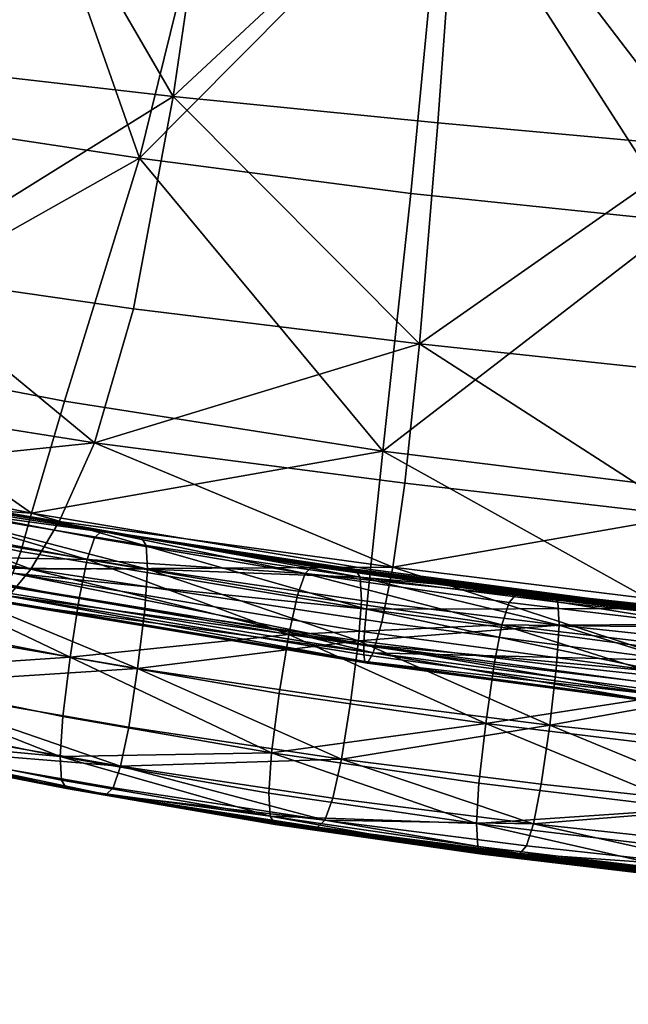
# Model space of a CAD drawing. Header units: millimetres. Extents: x -312 to 313, y -340 to 267.
# Tile 10 of 73: x -218 to -156, y -236 to -137. Entities that reach past the tile are written whole.
import ezdxf

# ---------------------------------------------------------------- set-up
doc = ezdxf.new("R2010")
doc.units = ezdxf.units.MM
doc.layers.add('Default', color=7, linetype='Continuous', true_color=0x000000)
doc.styles.add('Default', font='arial.ttf')
doc.dimstyles.new('Default', dxfattribs={"dimscale": 10, "dimtxt": 2.5, "dimasz": 3, "dimexe": 1, "dimexo": 0.5, "dimgap": 0.8, "dimtad": 1, "dimtoh": 1, "dimzin": 1, "dimdsep": 46, "dimtxsty": 'Default', "dimcen": 2.5, "dimadec": 1, "dimazin": 1, "dimtfac": 1, "dimtdec": 4, "dimtix": 1, "dimtofl": 0, "dimtmove": 1, "dimatfit": 3, "dimfxl": 1, "dimtolj": 1, "dimtzin": 1, "dimarcsym": 0})

# ---------------------------------------------------------------- blocks, each defined once
blk = doc.blocks.new('*D1')
at = {"layer": 'Default', "color": 0, "lineweight": -2}
for p, q in [((-312.5, -238.454), (-312.5, -340.454)), ((312.5, -238.454), (312.5, -340.454)), ((-282.5, -330.454), (282.5, -330.454))]:
    blk.add_line(p, q, dxfattribs=at)
at = {"layer": 'Default', "color": 0}
for points in [[(-282.5, -325.454), (-282.5, -335.454), (-312.5, -330.454)], [(282.5, -335.454), (282.5, -325.454), (312.5, -330.454)]]:
    blk.add_solid(points, dxfattribs=at)
at = {"layer": 'Defpoints', "color": 0}
for p in [(-312.5, -233.454), (312.5, -233.454), (312.5, -330.454)]:
    blk.add_point(p, dxfattribs=at)
at = {"layer": 'Default', "color": 0, "insert": (0, -309.691), "char_height": 25, "attachment_point": 5, "style": 'Default'}
blk.add_mtext('\\A1;625.00', dxfattribs=at)

msp = doc.modelspace()

# ---------------------------------------------------------------- linework, layer by layer
at = {"layer": 'Default', "color": 18, "true_color": 0x000000}
for points in [[(-202.117, -145.055, 453.536), (-219.663, -114.853, 455.869), (-225.251, -142.427, 455.514)], [(-202.117, -145.055, 453.536), (-197.925, -116.497, 454.487), (-219.663, -114.853, 455.869)], [(-205.509, -151.272, 426.907), (-229.069, -147.734, 430.946), (-217.707, -116.59, 428.168)], [(-205.509, -151.272, 426.907), (-217.707, -116.59, 428.168), (-197.417, -118.445, 424.602)], [(-202.117, -145.055, 453.536), (-173.317, -118.258, 452.237), (-197.925, -116.497, 454.487)], [(-205.509, -151.272, 426.907), (-197.417, -118.445, 424.602), (-174.903, -120.418, 420.567)], [(-202.117, -145.055, 453.536), (-175.486, -147.718, 450.808), (-173.317, -118.258, 452.237)], [(-148.969, -150.131, 448.281), (-173.317, -118.258, 452.237), (-175.486, -147.718, 450.808)], [(-148.969, -150.131, 448.281), (-147.712, -120.052, 450.002), (-173.317, -118.258, 452.237)], [(-205.509, -151.272, 426.907), (-174.903, -120.418, 420.567), (-178.176, -154.842, 422.185)], [(-151.004, -157.655, 417.567), (-178.176, -154.842, 422.185), (-174.903, -120.418, 420.567)], [(-151.004, -157.655, 417.567), (-174.903, -120.418, 420.567), (-149.603, -122.323, 416.191)], [(-202.117, -145.055, 453.536), (-225.251, -142.427, 455.514), (-230.742, -162.897, 453.99)], [(-202.117, -145.055, 453.536), (-230.742, -162.897, 453.99), (-206.127, -166.458, 451.457)], [(-202.117, -145.055, 453.536), (-206.127, -166.458, 451.457), (-177.324, -169.964, 448.248)], [(-202.117, -145.055, 453.536), (-177.324, -169.964, 448.248), (-175.486, -147.718, 450.808)], [(-205.509, -151.272, 426.907), (-239.806, -170.624, 433.335), (-229.069, -147.734, 430.946)], [(-148.969, -150.131, 448.281), (-175.486, -147.718, 450.808), (-177.324, -169.964, 448.248)], [(-148.969, -150.131, 448.281), (-177.324, -169.964, 448.248), (-149.907, -172.906, 445.411)], [(-205.509, -151.272, 426.907), (-213.058, -175.739, 428.841), (-239.806, -170.624, 433.335)], [(-205.509, -151.272, 426.907), (-180.996, -180.787, 423.444), (-213.058, -175.739, 428.841)], [(-205.509, -151.272, 426.907), (-178.176, -154.842, 422.185), (-180.996, -180.787, 423.444)], [(-151.004, -157.655, 417.567), (-180.996, -180.787, 423.444), (-178.176, -154.842, 422.185)], [(-151.004, -157.655, 417.567), (-152.05, -184.379, 418.594), (-180.996, -180.787, 423.444)], [(-210.046, -179.929, 448.029), (-230.742, -162.897, 453.99), (-236.326, -175.777, 450.914)], [(-210.046, -179.929, 448.029), (-206.127, -166.458, 451.457), (-230.742, -162.897, 453.99)], [(-210.046, -179.929, 448.029), (-177.324, -169.964, 448.248), (-206.127, -166.458, 451.457)], [(-210.046, -179.929, 448.029), (-178.785, -184.005, 444.445), (-177.324, -169.964, 448.248)], [(-150.445, -187.302, 441.348), (-177.324, -169.964, 448.248), (-178.785, -184.005, 444.445)], [(-150.445, -187.302, 441.348), (-149.907, -172.906, 445.411), (-177.324, -169.964, 448.248)], [(-216.376, -187.023, 429.741), (-244.511, -181.247, 434.446), (-239.806, -170.624, 433.335)], [(-216.376, -187.023, 429.741), (-239.806, -170.624, 433.335), (-213.058, -175.739, 428.841)], [(-210.046, -179.929, 448.029), (-236.326, -175.777, 450.914), (-241.505, -183.204, 447.504)], [(-216.376, -187.023, 429.741), (-213.058, -175.739, 428.841), (-180.996, -180.787, 423.444)], [(-210.046, -179.929, 448.029), (-241.505, -183.204, 447.504), (-213.585, -187.868, 444.177)], [(-210.046, -179.929, 448.029), (-213.585, -187.868, 444.177), (-180.002, -192.475, 440.079)], [(-210.046, -179.929, 448.029), (-180.002, -192.475, 440.079), (-178.785, -184.005, 444.445)], [(-216.376, -187.023, 429.741), (-246.091, -184.94, 434.965), (-244.511, -181.247, 434.446)], [(-216.376, -187.023, 429.741), (-180.996, -180.787, 423.444), (-182.26, -192.686, 424.031)], [(-152.541, -196.616, 419.073), (-182.26, -192.686, 424.031), (-180.996, -180.787, 423.444)], [(-152.541, -196.616, 419.073), (-180.996, -180.787, 423.444), (-152.05, -184.379, 418.594)], [(-216.453, -192.675, 440.823), (-241.505, -183.204, 447.504), (-245.774, -187.312, 444.98)], [(-216.453, -192.675, 440.823), (-213.585, -187.868, 444.177), (-241.505, -183.204, 447.504)], [(-150.445, -187.302, 441.348), (-178.785, -184.005, 444.445), (-180.002, -192.475, 440.079)], [(-218.251, -193.073, 430.704), (-246.091, -184.94, 434.965), (-217.446, -190.882, 430.173)], [(-216.376, -187.023, 429.741), (-217.446, -190.882, 430.173), (-246.091, -184.94, 434.965)], [(-233.205, -185.078, 381.565), (-210.777, -191.687, 374.791), (-233.646, -187.284, 377.405)], [(-209.331, -188.848, 384.34), (-233.205, -185.078, 381.565), (-232.797, -184.431, 387.194)], [(-233.205, -185.078, 381.565), (-210.027, -189.502, 378.885), (-210.777, -191.687, 374.791)], [(-209.331, -188.848, 384.34), (-210.027, -189.502, 378.885), (-233.205, -185.078, 381.565)], [(-232.403, -184.559, 393.542), (-209.331, -188.848, 384.34), (-232.797, -184.431, 387.194)], [(-207.992, -189.036, 396.513), (-208.662, -188.952, 390.453), (-232.403, -184.559, 393.542)], [(-207.992, -189.036, 396.513), (-232.403, -184.559, 393.542), (-232.01, -184.676, 399.857)], [(-232.403, -184.559, 393.542), (-208.662, -188.952, 390.453), (-209.331, -188.848, 384.34)], [(-231.617, -184.793, 406.154), (-207.992, -189.036, 396.513), (-232.01, -184.676, 399.857)], [(-231.617, -184.793, 406.154), (-207.324, -189.119, 402.546), (-207.992, -189.036, 396.513)], [(-206.659, -189.22, 408.575), (-207.324, -189.119, 402.546), (-231.617, -184.793, 406.154)], [(-206.659, -189.22, 408.575), (-231.617, -184.793, 406.154), (-231.227, -184.918, 412.449)], [(-230.838, -185.049, 418.753), (-206.659, -189.22, 408.575), (-231.227, -184.918, 412.449)], [(-205.331, -189.437, 420.66), (-205.996, -189.328, 414.608), (-230.838, -185.049, 418.753)], [(-205.331, -189.437, 420.66), (-230.838, -185.049, 418.753), (-230.447, -185.18, 425.076)], [(-230.838, -185.049, 418.753), (-205.996, -189.328, 414.608), (-206.659, -189.22, 408.575)], [(-230.16, -186.062, 430.684), (-205.331, -189.437, 420.66), (-230.447, -185.18, 425.076)], [(-204.71, -192.654, 430.131), (-204.843, -190.295, 426.058), (-230.16, -186.062, 430.684)], [(-204.71, -192.654, 430.131), (-230.16, -186.062, 430.684), (-230.083, -188.444, 434.84)], [(-230.16, -186.062, 430.684), (-204.843, -190.295, 426.058), (-205.331, -189.437, 420.66)], [(-216.453, -192.675, 440.823), (-245.774, -187.312, 444.98), (-248.744, -189.166, 442.89)], [(-210.777, -191.687, 374.791), (-234.127, -191.235, 374.837), (-233.646, -187.284, 377.405)], [(-216.376, -187.023, 429.741), (-182.649, -196.697, 424.344), (-217.446, -190.882, 430.173)], [(-216.376, -187.023, 429.741), (-182.26, -192.686, 424.031), (-182.649, -196.697, 424.344)], [(-150.445, -187.302, 441.348), (-180.002, -192.475, 440.079), (-150.81, -196.043, 436.633)], [(-216.453, -192.675, 440.823), (-180.002, -192.475, 440.079), (-213.585, -187.868, 444.177)], [(-216.453, -192.675, 440.823), (-248.744, -189.166, 442.89), (-218.458, -195.121, 437.966)], [(-230.241, -192.508, 437.416), (-204.71, -192.654, 430.131), (-230.083, -188.444, 434.84)], [(-188.818, -193.084, 376.486), (-210.027, -189.502, 378.885), (-209.331, -188.848, 384.34)], [(-209.331, -188.848, 384.34), (-187.368, -192.442, 387.807), (-188.078, -192.391, 381.844)], [(-209.331, -188.848, 384.34), (-208.662, -188.952, 390.453), (-187.368, -192.442, 387.807)], [(-188.818, -193.084, 376.486), (-209.331, -188.848, 384.34), (-188.078, -192.391, 381.844)], [(-187.368, -192.442, 387.807), (-208.662, -188.952, 390.453), (-207.992, -189.036, 396.513)], [(-207.992, -189.036, 396.513), (-207.324, -189.119, 402.546), (-185.945, -192.499, 399.505)], [(-207.992, -189.036, 396.513), (-185.945, -192.499, 399.505), (-186.655, -192.472, 393.681)], [(-187.368, -192.442, 387.807), (-207.992, -189.036, 396.513), (-186.655, -192.472, 393.681)], [(-185.945, -192.499, 399.505), (-207.324, -189.119, 402.546), (-206.659, -189.22, 408.575)], [(-206.659, -189.22, 408.575), (-205.996, -189.328, 414.608), (-184.534, -192.602, 411.152)], [(-206.659, -189.22, 408.575), (-184.534, -192.602, 411.152), (-185.239, -192.545, 405.326)], [(-185.945, -192.499, 399.505), (-206.659, -189.22, 408.575), (-185.239, -192.545, 405.326)], [(-184.534, -192.602, 411.152), (-205.996, -189.328, 414.608), (-205.331, -189.437, 420.66)], [(-210.777, -191.687, 374.791), (-210.027, -189.502, 378.885), (-188.818, -193.084, 376.486)], [(-184.534, -192.602, 411.152), (-205.331, -189.437, 420.66), (-183.827, -192.658, 416.992)], [(-205.331, -189.437, 420.66), (-204.843, -190.295, 426.058), (-183.308, -193.475, 422.228)], [(-205.331, -189.437, 420.66), (-183.308, -193.475, 422.228), (-183.827, -192.658, 416.992)], [(-183.308, -193.475, 422.228), (-204.843, -190.295, 426.058), (-204.71, -192.654, 430.131)], [(-234.127, -191.235, 374.837), (-212.499, -201.532, 371.376), (-234.658, -197.12, 373.985)], [(-234.127, -191.235, 374.837), (-211.595, -195.622, 372.231), (-212.499, -201.532, 371.376)], [(-210.777, -191.687, 374.791), (-211.595, -195.622, 372.231), (-234.127, -191.235, 374.837)], [(-218.251, -193.073, 430.704), (-217.446, -190.882, 430.173), (-182.649, -196.697, 424.344)], [(-190.485, -199.234, 369.862), (-211.595, -195.622, 372.231), (-210.777, -191.687, 374.791)], [(-210.777, -191.687, 374.791), (-188.818, -193.084, 376.486), (-189.615, -195.285, 372.425)], [(-190.485, -199.234, 369.862), (-210.777, -191.687, 374.791), (-189.615, -195.285, 372.425)], [(-205.699, -202.655, 433.544), (-230.241, -192.508, 437.416), (-230.663, -198.433, 438.283)], [(-205.699, -202.655, 433.544), (-204.981, -196.709, 432.689), (-230.241, -192.508, 437.416)], [(-230.241, -192.508, 437.416), (-204.981, -196.709, 432.689), (-204.71, -192.654, 430.131)], [(-218.251, -193.073, 430.704), (-182.916, -200.259, 425.409), (-218.868, -194.293, 431.415)], [(-216.453, -192.675, 440.823), (-218.458, -195.121, 437.966), (-181.988, -201.078, 432.13)], [(-218.251, -193.073, 430.704), (-182.649, -196.697, 424.344), (-182.845, -198.975, 424.786)], [(-218.251, -193.073, 430.704), (-182.845, -198.975, 424.786), (-182.916, -200.259, 425.409)], [(-216.453, -192.675, 440.823), (-181.107, -198.011, 435.825), (-180.002, -192.475, 440.079)], [(-216.453, -192.675, 440.823), (-181.988, -201.078, 432.13), (-181.107, -198.011, 435.825)], [(-204.71, -192.654, 430.131), (-204.981, -196.709, 432.689), (-183.455, -199.873, 428.791)], [(-204.71, -192.654, 430.131), (-183.455, -199.873, 428.791), (-183.168, -195.815, 426.242)], [(-183.308, -193.475, 422.228), (-204.71, -192.654, 430.131), (-183.168, -195.815, 426.242)], [(-188.818, -193.084, 376.486), (-169.012, -198.261, 370.258), (-189.615, -195.285, 372.425)], [(-167.64, -195.288, 379.575), (-188.818, -193.084, 376.486), (-188.078, -192.391, 381.844)], [(-188.818, -193.084, 376.486), (-168.3, -196.029, 374.297), (-169.012, -198.261, 370.258)], [(-167.64, -195.288, 379.575), (-168.3, -196.029, 374.297), (-188.818, -193.084, 376.486)], [(-187.368, -192.442, 387.807), (-167.64, -195.288, 379.575), (-188.078, -192.391, 381.844)], [(-187.368, -192.442, 387.807), (-167.004, -195.281, 385.411), (-167.64, -195.288, 379.575)], [(-166.369, -195.251, 391.125), (-167.004, -195.281, 385.411), (-187.368, -192.442, 387.807)], [(-166.369, -195.251, 391.125), (-187.368, -192.442, 387.807), (-186.655, -192.472, 393.681)], [(-185.945, -192.499, 399.505), (-166.369, -195.251, 391.125), (-186.655, -192.472, 393.681)], [(-165.106, -195.208, 402.423), (-185.945, -192.499, 399.505), (-185.239, -192.545, 405.326)], [(-165.106, -195.208, 402.423), (-165.735, -195.22, 396.777), (-185.945, -192.499, 399.505)], [(-185.945, -192.499, 399.505), (-165.735, -195.22, 396.777), (-166.369, -195.251, 391.125)], [(-184.534, -192.602, 411.152), (-165.106, -195.208, 402.423), (-185.239, -192.545, 405.326)], [(-163.846, -195.201, 413.737), (-164.476, -195.205, 408.074), (-184.534, -192.602, 411.152)], [(-163.846, -195.201, 413.737), (-184.534, -192.602, 411.152), (-183.827, -192.658, 416.992)], [(-184.534, -192.602, 411.152), (-164.476, -195.205, 408.074), (-165.106, -195.208, 402.423)], [(-183.308, -193.475, 422.228), (-163.846, -195.201, 413.737), (-183.827, -192.658, 416.992)], [(-152.541, -196.616, 419.073), (-182.649, -196.697, 424.344), (-182.26, -192.686, 424.031)], [(-151.229, -201.85, 431.808), (-180.002, -192.475, 440.079), (-181.107, -198.011, 435.825)], [(-151.229, -201.85, 431.808), (-150.81, -196.043, 436.633), (-180.002, -192.475, 440.079)], [(-219.376, -195.239, 432.386), (-218.868, -194.293, 431.415), (-182.916, -200.259, 425.409)], [(-183.308, -193.475, 422.228), (-163.383, -195.975, 418.838), (-163.846, -195.201, 413.737)], [(-163.256, -198.3, 422.806), (-163.383, -195.975, 418.838), (-183.308, -193.475, 422.228)], [(-163.256, -198.3, 422.806), (-183.308, -193.475, 422.228), (-183.168, -195.815, 426.242)], [(-219.376, -195.239, 432.386), (-182.825, -201.953, 427.555), (-219.611, -195.828, 433.74)], [(-219.408, -195.981, 435.604), (-181.988, -201.078, 432.13), (-218.458, -195.121, 437.966)], [(-219.376, -195.239, 432.386), (-182.916, -200.259, 425.409), (-182.93, -201.29, 426.272)], [(-219.376, -195.239, 432.386), (-182.93, -201.29, 426.272), (-182.825, -201.953, 427.555)], [(-169.012, -198.261, 370.258), (-190.485, -199.234, 369.862), (-189.615, -195.285, 372.425)], [(-147.193, -198.543, 372.245), (-168.3, -196.029, 374.297), (-167.64, -195.288, 379.575)], [(-167.64, -195.288, 379.575), (-167.004, -195.281, 385.411), (-146.059, -197.717, 383.068)], [(-167.64, -195.288, 379.575), (-146.059, -197.717, 383.068), (-146.615, -197.766, 377.398)], [(-147.193, -198.543, 372.245), (-167.64, -195.288, 379.575), (-146.615, -197.766, 377.398)], [(-146.059, -197.717, 383.068), (-167.004, -195.281, 385.411), (-166.369, -195.251, 391.125)], [(-166.369, -195.251, 391.125), (-165.735, -195.22, 396.777), (-144.948, -197.574, 394.104)], [(-166.369, -195.251, 391.125), (-144.948, -197.574, 394.104), (-145.502, -197.646, 388.618)], [(-146.059, -197.717, 383.068), (-166.369, -195.251, 391.125), (-145.502, -197.646, 388.618)], [(-144.948, -197.574, 394.104), (-165.735, -195.22, 396.777), (-165.106, -195.208, 402.423)], [(-165.106, -195.208, 402.423), (-164.476, -195.205, 408.074), (-143.847, -197.473, 405.065)], [(-165.106, -195.208, 402.423), (-143.847, -197.473, 405.065), (-144.397, -197.519, 399.583)], [(-144.948, -197.574, 394.104), (-165.106, -195.208, 402.423), (-144.397, -197.519, 399.583)], [(-143.847, -197.473, 405.065), (-164.476, -195.205, 408.074), (-163.846, -195.201, 413.737)], [(-143.847, -197.473, 405.065), (-163.846, -195.201, 413.737), (-143.296, -197.426, 410.556)], [(-163.846, -195.201, 413.737), (-142.89, -198.167, 415.53), (-143.296, -197.426, 410.556)], [(-163.846, -195.201, 413.737), (-163.383, -195.975, 418.838), (-142.89, -198.167, 415.53)], [(-219.408, -195.981, 435.604), (-219.611, -195.828, 433.74), (-182.825, -201.953, 427.555)], [(-219.408, -195.981, 435.604), (-182.825, -201.953, 427.555), (-182.537, -202.137, 429.44)], [(-219.408, -195.981, 435.604), (-182.537, -202.137, 429.44), (-181.988, -201.078, 432.13)], [(-212.499, -201.532, 371.376), (-211.595, -195.622, 372.231), (-190.485, -199.234, 369.862)], [(-183.455, -199.873, 428.791), (-163.256, -198.3, 422.806), (-183.168, -195.815, 426.242)], [(-169.012, -198.261, 370.258), (-168.3, -196.029, 374.297), (-147.193, -198.543, 372.245)], [(-142.89, -198.167, 415.53), (-163.383, -195.975, 418.838), (-163.256, -198.3, 422.806)], [(-212.499, -201.532, 371.376), (-235.081, -203.044, 374.85), (-234.658, -197.12, 373.985)], [(-183.455, -199.873, 428.791), (-204.981, -196.709, 432.689), (-205.699, -202.655, 433.544)], [(-152.666, -203.04, 419.758), (-182.845, -198.975, 424.786), (-182.649, -196.697, 424.344)], [(-152.541, -196.616, 419.073), (-152.678, -200.719, 419.346), (-182.649, -196.697, 424.344)], [(-152.666, -203.04, 419.758), (-182.649, -196.697, 424.344), (-152.678, -200.719, 419.346)], [(-169.012, -198.261, 370.258), (-169.789, -202.236, 367.688), (-190.485, -199.234, 369.862)], [(-151.229, -201.85, 431.808), (-181.107, -198.011, 435.825), (-181.988, -201.078, 432.13)], [(-148.5, -204.791, 365.668), (-169.789, -202.236, 367.688), (-169.012, -198.261, 370.258)], [(-169.012, -198.261, 370.258), (-147.193, -198.543, 372.245), (-147.818, -200.8, 368.244)], [(-148.5, -204.791, 365.668), (-169.012, -198.261, 370.258), (-147.818, -200.8, 368.244)], [(-142.89, -198.167, 415.53), (-163.256, -198.3, 422.806), (-142.781, -200.483, 419.455)], [(-231.193, -204.322, 437.435), (-205.699, -202.655, 433.544), (-230.663, -198.433, 438.283)], [(-212.499, -201.532, 371.376), (-190.485, -199.234, 369.862), (-191.445, -205.174, 368.999)], [(-190.485, -199.234, 369.862), (-170.646, -208.201, 366.817), (-191.445, -205.174, 368.999)], [(-190.485, -199.234, 369.862), (-169.789, -202.236, 367.688), (-170.646, -208.201, 366.817)], [(-183.455, -199.873, 428.791), (-163.513, -202.366, 425.352), (-163.256, -198.3, 422.806)], [(-152.666, -203.04, 419.758), (-182.916, -200.259, 425.409), (-182.845, -198.975, 424.786)], [(-163.256, -198.3, 422.806), (-163.513, -202.366, 425.352), (-143.005, -204.555, 421.999)], [(-163.256, -198.3, 422.806), (-143.005, -204.555, 421.999), (-142.781, -200.483, 419.455)], [(-183.455, -199.873, 428.791), (-205.699, -202.655, 433.544), (-184.219, -205.844, 429.634)], [(-164.196, -208.361, 426.185), (-183.455, -199.873, 428.791), (-184.219, -205.844, 429.634)], [(-164.196, -208.361, 426.185), (-163.513, -202.366, 425.352), (-183.455, -199.873, 428.791)], [(-152.421, -205.404, 421.183), (-182.93, -201.29, 426.272), (-182.916, -200.259, 425.409)], [(-152.666, -203.04, 419.758), (-152.56, -204.346, 420.354), (-182.916, -200.259, 425.409)], [(-152.421, -205.404, 421.183), (-182.916, -200.259, 425.409), (-152.56, -204.346, 420.354)], [(-151.971, -206.265, 424.527), (-181.988, -201.078, 432.13), (-182.537, -202.137, 429.44)], [(-151.971, -206.265, 424.527), (-151.638, -205.126, 427.548), (-181.988, -201.078, 432.13)], [(-151.229, -201.85, 431.808), (-181.988, -201.078, 432.13), (-151.638, -205.126, 427.548)], [(-212.499, -201.532, 371.376), (-213.22, -207.482, 372.226), (-235.081, -203.044, 374.85)], [(-192.21, -211.148, 369.839), (-213.22, -207.482, 372.226), (-212.499, -201.532, 371.376)], [(-192.21, -211.148, 369.839), (-212.499, -201.532, 371.376), (-191.445, -205.174, 368.999)], [(-152.421, -205.404, 421.183), (-182.825, -201.953, 427.555), (-182.93, -201.29, 426.272)], [(-151.971, -206.265, 424.527), (-182.537, -202.137, 429.44), (-182.825, -201.953, 427.555)], [(-151.971, -206.265, 424.527), (-182.825, -201.953, 427.555), (-152.231, -206.086, 422.491)], [(-152.421, -205.404, 421.183), (-152.231, -206.086, 422.491), (-182.825, -201.953, 427.555)], [(-170.646, -208.201, 366.817), (-169.789, -202.236, 367.688), (-148.5, -204.791, 365.668)], [(-235.081, -203.044, 374.85), (-213.49, -211.538, 374.781), (-235.24, -207.111, 377.428)], [(-235.081, -203.044, 374.85), (-213.22, -207.482, 372.226), (-213.49, -211.538, 374.781)], [(-231.193, -204.322, 437.435), (-206.601, -208.562, 432.693), (-205.699, -202.655, 433.544)], [(-205.699, -202.655, 433.544), (-206.601, -208.562, 432.693), (-185.177, -211.78, 428.773)], [(-205.699, -202.655, 433.544), (-185.177, -211.78, 428.773), (-184.219, -205.844, 429.634)], [(-143.005, -204.555, 421.999), (-163.513, -202.366, 425.352), (-164.196, -208.361, 426.185)], [(-207.419, -212.498, 430.136), (-231.193, -204.322, 437.435), (-231.674, -208.273, 434.87)], [(-207.419, -212.498, 430.136), (-206.601, -208.562, 432.693), (-231.193, -204.322, 437.435)], [(-170.646, -208.201, 366.817), (-192.21, -211.148, 369.839), (-191.445, -205.174, 368.999)], [(-170.646, -208.201, 366.817), (-148.5, -204.791, 365.668), (-149.251, -210.774, 364.79)], [(-143.005, -204.555, 421.999), (-164.196, -208.361, 426.185), (-143.604, -210.563, 422.828)], [(-185.177, -211.78, 428.773), (-164.196, -208.361, 426.185), (-184.219, -205.844, 429.634)], [(-213.49, -211.538, 374.781), (-235.161, -209.498, 381.594), (-235.24, -207.111, 377.428)], [(-213.49, -211.538, 374.781), (-213.22, -207.482, 372.226), (-192.21, -211.148, 369.839)], [(-232.113, -210.478, 430.72), (-207.419, -212.498, 430.136), (-231.674, -208.273, 434.87)], [(-185.177, -211.78, 428.773), (-206.601, -208.562, 432.693), (-207.419, -212.498, 430.136)], [(-170.646, -208.201, 366.817), (-171.329, -214.197, 367.651), (-192.21, -211.148, 369.839)], [(-185.177, -211.78, 428.773), (-165.052, -214.323, 425.312), (-164.196, -208.361, 426.185)], [(-149.85, -216.784, 365.619), (-171.329, -214.197, 367.651), (-170.646, -208.201, 366.817)], [(-149.85, -216.784, 365.619), (-170.646, -208.201, 366.817), (-149.251, -210.774, 364.79)], [(-164.196, -208.361, 426.185), (-165.052, -214.323, 425.312), (-144.356, -216.546, 421.948)], [(-164.196, -208.361, 426.185), (-144.356, -216.546, 421.948), (-143.604, -210.563, 422.828)], [(-213.49, -211.538, 374.781), (-213.357, -213.897, 378.873), (-235.161, -209.498, 381.594)], [(-235.161, -209.498, 381.594), (-213.357, -213.897, 378.873), (-212.867, -214.759, 384.327)], [(-235.161, -209.498, 381.594), (-212.867, -214.759, 384.327), (-234.874, -210.382, 387.224)], [(-212.867, -214.759, 384.327), (-234.481, -210.509, 393.571), (-234.874, -210.382, 387.224)], [(-212.867, -214.759, 384.327), (-212.197, -214.861, 390.44), (-234.481, -210.509, 393.571)], [(-234.481, -210.509, 393.571), (-212.197, -214.861, 390.44), (-211.525, -214.94, 396.508)], [(-234.481, -210.509, 393.571), (-211.525, -214.94, 396.508), (-234.085, -210.623, 399.891)], [(-211.525, -214.94, 396.508), (-233.945, -210.688, 406.236), (-234.085, -210.623, 399.891)], [(-233.945, -210.688, 406.236), (-210.855, -215.023, 402.549), (-210.189, -215.118, 408.581)], [(-233.945, -210.688, 406.236), (-210.189, -215.118, 408.581), (-233.3, -210.862, 412.489)], [(-211.525, -214.94, 396.508), (-210.855, -215.023, 402.549), (-233.945, -210.688, 406.236)], [(-210.189, -215.118, 408.581), (-232.911, -210.993, 418.792), (-233.3, -210.862, 412.489)], [(-210.189, -215.118, 408.581), (-209.527, -215.228, 414.615), (-232.911, -210.993, 418.792)], [(-232.911, -210.993, 418.792), (-209.527, -215.228, 414.615), (-208.862, -215.339, 420.667)], [(-232.911, -210.993, 418.792), (-208.862, -215.339, 420.667), (-232.521, -211.125, 425.115)], [(-208.862, -215.339, 420.667), (-232.113, -210.478, 430.72), (-232.521, -211.125, 425.115)], [(-232.113, -210.478, 430.72), (-208.169, -214.683, 426.064), (-207.419, -212.498, 430.136)], [(-208.862, -215.339, 420.667), (-208.169, -214.683, 426.064), (-232.113, -210.478, 430.72)], [(-213.49, -211.538, 374.781), (-192.21, -211.148, 369.839), (-192.497, -215.206, 372.386)], [(-192.21, -211.148, 369.839), (-171.585, -218.263, 370.195), (-192.497, -215.206, 372.386)], [(-192.21, -211.148, 369.839), (-171.329, -214.197, 367.651), (-171.585, -218.263, 370.195)], [(-192.356, -217.546, 376.438), (-213.357, -213.897, 378.873), (-213.49, -211.538, 374.781)], [(-192.356, -217.546, 376.438), (-213.49, -211.538, 374.781), (-192.497, -215.206, 372.386)], [(-185.177, -211.78, 428.773), (-207.419, -212.498, 430.136), (-186.048, -215.728, 426.211)], [(-165.829, -218.297, 422.74), (-185.177, -211.78, 428.773), (-186.048, -215.728, 426.211)], [(-165.829, -218.297, 422.74), (-165.052, -214.323, 425.312), (-185.177, -211.78, 428.773)], [(-207.419, -212.498, 430.136), (-208.169, -214.683, 426.064), (-186.844, -217.931, 422.19)], [(-207.419, -212.498, 430.136), (-186.844, -217.931, 422.19), (-186.048, -215.728, 426.211)], [(-212.867, -214.759, 384.327), (-213.357, -213.897, 378.873), (-192.356, -217.546, 376.438)], [(-191.123, -218.418, 387.755), (-212.197, -214.861, 390.44), (-212.867, -214.759, 384.327)], [(-191.123, -218.418, 387.755), (-212.867, -214.759, 384.327), (-191.835, -218.368, 381.793)], [(-212.867, -214.759, 384.327), (-192.356, -217.546, 376.438), (-191.835, -218.368, 381.793)], [(-211.525, -214.94, 396.508), (-212.197, -214.861, 390.44), (-191.123, -218.418, 387.755)], [(-211.525, -214.94, 396.508), (-191.123, -218.418, 387.755), (-190.41, -218.443, 393.633)], [(-189.699, -218.472, 399.462), (-210.855, -215.023, 402.549), (-211.525, -214.94, 396.508)], [(-189.699, -218.472, 399.462), (-211.525, -214.94, 396.508), (-190.41, -218.443, 393.633)], [(-210.189, -215.118, 408.581), (-210.855, -215.023, 402.549), (-189.699, -218.472, 399.462)], [(-188.287, -218.571, 411.111), (-210.189, -215.118, 408.581), (-188.991, -218.513, 405.285)], [(-188.287, -218.571, 411.111), (-209.527, -215.228, 414.615), (-210.189, -215.118, 408.581)], [(-210.189, -215.118, 408.581), (-189.699, -218.472, 399.462), (-188.991, -218.513, 405.285)], [(-186.844, -217.931, 422.19), (-208.169, -214.683, 426.064), (-208.862, -215.339, 420.667)], [(-171.585, -218.263, 370.195), (-171.329, -214.197, 367.651), (-149.85, -216.784, 365.619)], [(-144.356, -216.546, 421.948), (-165.052, -214.323, 425.312), (-165.829, -218.297, 422.74)], [(-208.862, -215.339, 420.667), (-209.527, -215.228, 414.615), (-188.287, -218.571, 411.111)], [(-208.862, -215.339, 420.667), (-188.287, -218.571, 411.111), (-187.581, -218.627, 416.951)], [(-186.844, -217.931, 422.19), (-208.862, -215.339, 420.667), (-187.581, -218.627, 416.951)], [(-171.585, -218.263, 370.195), (-192.356, -217.546, 376.438), (-192.497, -215.206, 372.386)], [(-186.844, -217.931, 422.19), (-165.829, -218.297, 422.74), (-186.048, -215.728, 426.211)], [(-171.585, -218.263, 370.195), (-149.85, -216.784, 365.619), (-150.075, -220.855, 368.163)], [(-144.356, -216.546, 421.948), (-165.829, -218.297, 422.74), (-145.038, -220.538, 419.369)], [(-171.585, -218.263, 370.195), (-171.458, -220.589, 374.218), (-192.356, -217.546, 376.438)], [(-192.356, -217.546, 376.438), (-171.458, -220.589, 374.218), (-170.993, -221.369, 379.491)], [(-192.356, -217.546, 376.438), (-170.993, -221.369, 379.491), (-191.835, -218.368, 381.793)], [(-167.199, -221.279, 413.65), (-186.844, -217.931, 422.19), (-187.581, -218.627, 416.951)], [(-186.844, -217.931, 422.19), (-166.541, -220.532, 418.756), (-165.829, -218.297, 422.74)], [(-167.199, -221.279, 413.65), (-166.541, -220.532, 418.756), (-186.844, -217.931, 422.19)], [(-170.993, -221.369, 379.491), (-191.123, -218.418, 387.755), (-191.835, -218.368, 381.793)], [(-170.993, -221.369, 379.491), (-170.358, -221.361, 385.326), (-191.123, -218.418, 387.755)], [(-191.123, -218.418, 387.755), (-169.722, -221.33, 391.04), (-190.41, -218.443, 393.633)], [(-191.123, -218.418, 387.755), (-170.358, -221.361, 385.326), (-169.722, -221.33, 391.04)], [(-169.722, -221.33, 391.04), (-189.699, -218.472, 399.462), (-190.41, -218.443, 393.633)], [(-189.699, -218.472, 399.462), (-169.089, -221.302, 396.691), (-168.458, -221.285, 402.338)], [(-189.699, -218.472, 399.462), (-168.458, -221.285, 402.338), (-188.991, -218.513, 405.285)], [(-169.722, -221.33, 391.04), (-169.089, -221.302, 396.691), (-189.699, -218.472, 399.462)], [(-168.458, -221.285, 402.338), (-188.287, -218.571, 411.111), (-188.991, -218.513, 405.285)], [(-168.458, -221.285, 402.338), (-167.829, -221.282, 407.988), (-188.287, -218.571, 411.111)], [(-188.287, -218.571, 411.111), (-167.829, -221.282, 407.988), (-167.199, -221.279, 413.65)], [(-188.287, -218.571, 411.111), (-167.199, -221.279, 413.65), (-187.581, -218.627, 416.951)], [(-149.964, -223.172, 372.145), (-171.585, -218.263, 370.195), (-150.075, -220.855, 368.163)], [(-149.964, -223.172, 372.145), (-171.458, -220.589, 374.218), (-171.585, -218.263, 370.195)], [(-165.829, -218.297, 422.74), (-166.541, -220.532, 418.756), (-145.662, -222.795, 415.425)], [(-165.829, -218.297, 422.74), (-145.662, -222.795, 415.425), (-145.038, -220.538, 419.369)], [(-170.993, -221.369, 379.491), (-171.458, -220.589, 374.218), (-149.964, -223.172, 372.145)], [(-145.662, -222.795, 415.425), (-166.541, -220.532, 418.756), (-167.199, -221.279, 413.65)], [(-149.001, -223.871, 382.96), (-170.358, -221.361, 385.326), (-170.993, -221.369, 379.491)], [(-149.001, -223.871, 382.96), (-170.993, -221.369, 379.491), (-149.557, -223.92, 377.292)], [(-170.993, -221.369, 379.491), (-149.964, -223.172, 372.145), (-149.557, -223.92, 377.292)], [(-169.722, -221.33, 391.04), (-170.358, -221.361, 385.326), (-149.001, -223.871, 382.96)], [(-147.89, -223.731, 393.993), (-169.089, -221.302, 396.691), (-169.722, -221.33, 391.04)], [(-169.722, -221.33, 391.04), (-149.001, -223.871, 382.96), (-148.444, -223.8, 388.508)], [(-147.89, -223.731, 393.993), (-169.722, -221.33, 391.04), (-148.444, -223.8, 388.508)], [(-168.458, -221.285, 402.338), (-169.089, -221.302, 396.691), (-147.89, -223.731, 393.993)], [(-146.789, -223.626, 404.953), (-167.829, -221.282, 407.988), (-168.458, -221.285, 402.338)], [(-168.458, -221.285, 402.338), (-147.89, -223.731, 393.993), (-147.339, -223.672, 399.472)], [(-146.789, -223.626, 404.953), (-168.458, -221.285, 402.338), (-147.339, -223.672, 399.472)], [(-167.199, -221.279, 413.65), (-167.829, -221.282, 407.988), (-146.789, -223.626, 404.953)], [(-167.199, -221.279, 413.65), (-146.789, -223.626, 404.953), (-146.238, -223.58, 410.445)], [(-145.662, -222.795, 415.425), (-167.199, -221.279, 413.65), (-146.238, -223.58, 410.445)]]:
    msp.add_3dface(points, dxfattribs=at)

# ---------------------------------------------------------------- dimensions: what is measured, and where the dimension line sits
at = {"layer": 'Default'}
dim = msp.add_linear_dim(base=(312.5, -330.454, -0.122), p1=(-312.5, -233.454, -0.122), p2=(312.5, -233.454, -0.122), dimstyle='Default', override={"dimscale": 10, "dimtxt": 2.5, "dimasz": 3, "dimexe": 1, "dimexo": 0.5, "dimgap": 0.8, "dimtad": 1, "dimtih": 0, "dimtoh": 0, "dimdec": 2, "dimlfac": 1, "dimzin": 1, "dimtxsty": 'Default', "dimsah": 0, "dimcen": 2.5, "dimadec": 1, "dimazin": 1, "dimtix": 0, "dimtmove": 0, "dimtzin": 1}, dxfattribs=at)
dim.commit()
dim.dimension.update_dxf_attribs({"geometry": '*D1', "text_midpoint": (0, -309.691, -0.122)})

doc.saveas('drawing.dxf')
